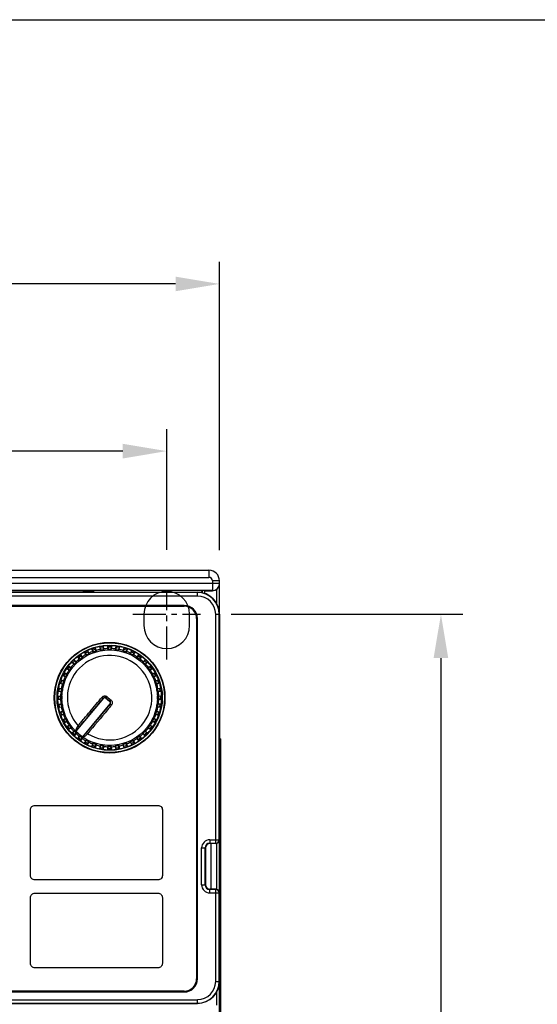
# Model space of a CAD drawing. Header units: inches. Extents: x 0 to 559, y 0 to 432.
# Tile 15 of 28: x 223 to 282, y 320 to 432. Entities that reach past the tile are written whole.
import ezdxf

# ---------------------------------------------------------------- set-up
doc = ezdxf.new("R2010")
doc.units = ezdxf.units.IN
doc.header["$LTSCALE"] = 10
doc.header["$MEASUREMENT"] = 0
doc.linetypes.add('CENTER2', pattern=[1.125, 0.75, -0.125, 0.125, -0.125])
doc.layers.add('CENTERLINE', color=40, linetype='CENTER2')
doc.layers.add('DIMENSIONS', color=140, linetype='Continuous')
doc.styles.add('TEXTSTYLE_1', font='arial.ttf')
doc.dimstyles.get("Standard").update_dxf_attribs({"dimtxt": 5, "dimasz": 5, "dimexe": 2.5, "dimexo": 3.5, "dimgap": 1, "dimtad": 0, "dimtih": 1, "dimtoh": 1, "dimdec": 1, "dimzin": 0, "dimdsep": 46, "dimtxsty": 'Standard', "dimcen": 0, "dimadec": 0, "dimazin": 0, "dimtfac": 1, "dimtdec": 1, "dimtofl": 0, "dimtmove": 0, "dimatfit": 3, "dimfxl": 0, "dimtolj": 1, "dimtzin": 0, "dimarcsym": 0})

# ---------------------------------------------------------------- blocks, each defined once
blk = doc.blocks.new('*D12')
at = {"layer": 'DEFPOINTS', "color": 0}
for p in [(245.55, 401.72), (177.55, 367.92), (245.55, 367.92)]:
    blk.add_point(p, dxfattribs=at)
at = {"layer": 'DIMENSIONS', "color": 0, "lineweight": -2}
for p, q in [((177.55, 371.42), (177.55, 404.22)), ((245.55, 371.42), (245.55, 404.22)), ((182.55, 401.72), (202.27, 401.72)), ((240.55, 401.72), (220.82, 401.72))]:
    blk.add_line(p, q, dxfattribs=at)
at = {"layer": 'DIMENSIONS', "color": 0}
for points in [[(182.55, 402.55), (182.55, 400.89), (177.55, 401.72)], [(240.55, 402.55), (240.55, 400.89), (245.55, 401.72)]]:
    blk.add_solid(points, dxfattribs=at)
at = {"layer": 'DIMENSIONS', "color": 0, "char_height": 5, "attachment_point": 5, "style": 'TEXTSTYLE_1'}
for s, insert in [('\\A1;68.0', (211.55, 405.27)), ('\\A1;[2.68]', (211.55, 397.51))]:
    blk.add_mtext(s, dxfattribs=dict(at, insert=insert))
blk = doc.blocks.new('*D14')
at = {"layer": 'DEFPOINTS', "color": 0}
for p in [(239.55, 382.69), (239.55, 367.96), (183.55, 249.96)]:
    blk.add_point(p, dxfattribs=at)
at = {"layer": 'DIMENSIONS', "color": 0, "lineweight": -2}
for p, q in [((183.55, 253.46), (183.55, 385.19)), ((239.55, 371.46), (239.55, 385.19)), ((188.55, 382.69), (202.27, 382.69)), ((234.55, 382.69), (220.82, 382.69))]:
    blk.add_line(p, q, dxfattribs=at)
at = {"layer": 'DIMENSIONS', "color": 0}
for points in [[(188.55, 383.52), (188.55, 381.85), (183.55, 382.69)], [(234.55, 383.52), (234.55, 381.85), (239.55, 382.69)]]:
    blk.add_solid(points, dxfattribs=at)
at = {"layer": 'DIMENSIONS', "color": 0, "char_height": 5, "attachment_point": 5, "style": 'TEXTSTYLE_1'}
for s, insert in [('\\A1;56.0', (211.55, 386.24)), ('\\A1;[2.20]', (211.55, 378.48))]:
    blk.add_mtext(s, dxfattribs=dict(at, insert=insert))
blk = doc.blocks.new('*D15')
at = {"layer": 'DEFPOINTS', "color": 0}
for p in [(243.4, 364.12), (187.4, 246.12), (270.76, 246.12)]:
    blk.add_point(p, dxfattribs=at)
at = {"layer": 'DIMENSIONS', "color": 0, "lineweight": -2}
for p, q in [((246.9, 364.12), (273.26, 364.12)), ((270.76, 359.12), (270.76, 312.87)), ((270.76, 251.12), (270.76, 297.36)), ((190.9, 246.12), (273.26, 246.12))]:
    blk.add_line(p, q, dxfattribs=at)
at = {"layer": 'DIMENSIONS', "color": 0}
for points in [[(269.92, 359.12), (271.59, 359.12), (270.76, 364.12)], [(269.92, 251.12), (271.59, 251.12), (270.76, 246.12)]]:
    blk.add_solid(points, dxfattribs=at)
at = {"layer": 'DIMENSIONS', "color": 0, "char_height": 5, "attachment_point": 5, "style": 'TEXTSTYLE_1'}
for s, insert in [('\\A1;118.0', (270.76, 308.67)), ('\\A1;[4.65]', (270.76, 300.91))]:
    blk.add_mtext(s, dxfattribs=dict(at, insert=insert))

msp = doc.modelspace()

# ---------------------------------------------------------------- linework, layer by layer
for p, q in [((178.75, 369.12), (244.35, 369.12)), ((244.35, 369.12), (244.35, 368.32)), ((178.75, 368.32), (244.35, 368.32)), ((244.75, 367.92), (244.75, 366.8)), ((245.55, 367.92), (244.75, 367.92)), ((245.55, 364.12), (245.55, 367.92)), ((245.55, 367.61), (177.55, 367.61)), ((244.75, 366.81), (178.35, 366.81)), ((180.05, 366.62), (243.05, 366.62)), ((243.05, 366.59), (180.05, 366.59)), ((230.01, 366.62), (218.57, 366.62)), ((230.19, 366.8), (230.01, 366.62)), ((230.01, 366.62), (230.01, 366.62)), ((230.19, 366.8), (230.19, 366.62)), ((230.19, 366.8), (231.13, 366.8)), ((231.13, 366.8), (231.13, 366.62)), ((231.13, 366.8), (231.31, 366.62)), ((231.31, 366.62), (231.31, 366.62)), ((231.31, 366.62), (243.02, 366.62)), ((243.02, 366.62), (243.02, 366.62)), ((243.05, 366.19), (243.05, 366.62)), ((243.11, 366.62), (243.46, 366.65)), ((243.46, 366.65), (243.6, 366.8)), ((243.46, 366.58), (243.46, 366.65)), ((243.6, 366.55), (243.6, 366.8)), ((243.9, 366.46), (243.9, 366.8)), ((243.9, 366.8), (244.75, 366.8)), ((245.25, 365.29), (245.25, 366.97)), ((243.05, 366.19), (180.05, 366.19)), ((241.55, 365.12), (181.55, 365.12)), ((181.55, 365.02), (241.55, 365.02)), ((242.95, 363.62), (242.95, 322.62)), ((243.05, 322.62), (243.05, 363.62)), ((245.12, 338.04), (245.12, 364.12)), ((245.12, 364.12), (245.55, 364.12)), ((245.52, 338.44), (245.52, 364.12)), ((245.55, 364.12), (245.55, 338.42)), ((230.18, 359.8), (230.54, 359.99)), ((230.34, 359.5), (230.18, 359.8)), ((230.18, 359.8), (230.18, 359.8)), ((230.18, 359.8), (230.28, 359.69)), ((230.28, 359.69), (230.57, 359.84)), ((230.54, 359.99), (230.57, 359.84)), ((230.54, 359.98), (230.54, 359.99)), ((230.54, 359.98), (230.68, 359.68)), ((230.57, 359.84), (230.67, 359.63)), ((231.03, 360.19), (231.41, 360.31)), ((231.14, 359.87), (231.03, 360.19)), ((231.03, 360.19), (231.03, 360.19)), ((231.03, 360.19), (231.11, 360.06)), ((231.11, 360.06), (231.42, 360.16)), ((231.11, 360.06), (231.19, 359.84)), ((231.22, 359.75), (231.14, 359.87)), ((231.19, 359.84), (231.48, 359.94)), ((231.22, 359.75), (231.19, 359.84)), ((231.41, 360.31), (231.42, 360.16)), ((231.41, 360.31), (231.41, 360.31)), ((231.41, 360.31), (231.5, 359.98)), ((231.42, 360.16), (231.48, 359.94)), ((231.48, 359.94), (231.51, 359.84)), ((231.5, 359.98), (231.51, 359.84)), ((231.92, 360.44), (232.32, 360.5)), ((231.92, 360.43), (231.92, 360.44)), ((231.92, 360.44), (231.98, 360.3)), ((231.99, 360.1), (231.92, 360.43)), ((231.98, 360.3), (232.3, 360.35)), ((231.98, 360.3), (232.03, 360.07)), ((232.04, 359.97), (231.99, 360.1)), ((232.03, 360.07), (232.33, 360.12)), ((232.04, 359.97), (232.03, 360.07)), ((232.32, 360.5), (232.3, 360.35)), ((232.3, 360.35), (232.33, 360.12)), ((232.32, 360.5), (232.32, 360.5)), ((232.32, 360.5), (232.36, 360.16)), ((232.33, 360.12), (232.35, 360.02)), ((232.36, 360.16), (232.35, 360.02)), ((232.86, 360.2), (232.85, 360.54)), ((232.85, 360.54), (232.85, 360.54)), ((232.85, 360.54), (232.88, 360.4)), ((232.85, 360.54), (233.25, 360.54)), ((232.89, 360.06), (232.86, 360.2)), ((232.88, 360.4), (232.89, 360.16)), ((232.88, 360.4), (233.21, 360.4)), ((232.89, 360.06), (232.89, 360.16)), ((232.89, 360.16), (233.2, 360.16)), ((233.21, 360.4), (233.2, 360.16)), ((233.24, 360.2), (233.2, 360.06)), ((233.2, 360.16), (233.2, 360.06)), ((233.25, 360.54), (233.21, 360.4)), ((233.25, 360.54), (233.24, 360.2)), ((233.25, 360.54), (233.25, 360.54)), ((233.73, 360.16), (233.78, 360.5)), ((233.75, 360.02), (233.73, 360.16)), ((233.75, 360.02), (233.76, 360.12)), ((233.79, 360.35), (233.76, 360.12)), ((233.76, 360.12), (234.07, 360.07)), ((233.78, 360.5), (233.78, 360.5)), ((233.78, 360.5), (233.79, 360.35)), ((233.78, 360.5), (234.17, 360.44)), ((233.79, 360.35), (234.11, 360.3)), ((234.11, 360.1), (234.05, 359.97)), ((234.07, 360.07), (234.05, 359.97)), ((234.11, 360.3), (234.07, 360.07)), ((234.17, 360.44), (234.11, 360.3)), ((234.17, 360.43), (234.11, 360.1)), ((234.17, 360.43), (234.17, 360.44)), ((234.58, 359.84), (234.59, 359.98)), ((234.58, 359.84), (234.61, 359.94)), ((234.59, 359.98), (234.69, 360.31)), ((234.68, 360.16), (234.61, 359.94)), ((234.61, 359.94), (234.91, 359.84)), ((234.69, 360.31), (234.68, 360.16)), ((234.68, 360.16), (234.99, 360.06)), ((234.69, 360.31), (234.69, 360.31)), ((234.69, 360.31), (235.07, 360.19)), ((234.95, 359.87), (234.88, 359.75)), ((234.91, 359.84), (234.88, 359.75)), ((234.99, 360.06), (234.91, 359.84)), ((235.07, 360.19), (234.95, 359.87)), ((235.07, 360.19), (234.99, 360.06)), ((235.07, 360.19), (235.07, 360.19)), ((235.41, 359.68), (235.56, 359.98)), ((235.53, 359.84), (235.43, 359.63)), ((235.56, 359.99), (235.53, 359.84)), ((235.53, 359.84), (235.82, 359.69)), ((235.56, 359.98), (235.56, 359.99)), ((235.56, 359.99), (235.92, 359.8)), ((235.91, 359.8), (235.75, 359.5)), ((235.92, 359.8), (235.82, 359.69)), ((235.91, 359.8), (235.92, 359.8)), ((228.72, 358.66), (229, 358.95)), ((228.85, 358.59), (229.08, 358.82)), ((229, 358.95), (229.08, 358.82)), ((229, 358.94), (229, 358.95)), ((229, 358.94), (229.23, 358.7)), ((229.08, 358.82), (229.23, 358.65)), ((229.23, 358.7), (229.31, 358.58)), ((229.4, 359.29), (229.73, 359.53)), ((229.4, 359.29), (229.4, 359.29)), ((229.4, 359.29), (229.52, 359.2)), ((229.61, 359.02), (229.4, 359.29)), ((229.52, 359.2), (229.78, 359.39)), ((229.52, 359.2), (229.66, 359.01)), ((229.72, 358.93), (229.61, 359.02)), ((229.66, 359.01), (229.91, 359.19)), ((229.72, 358.93), (229.66, 359.01)), ((229.73, 359.53), (229.78, 359.39)), ((229.73, 359.52), (229.73, 359.53)), ((229.73, 359.52), (229.92, 359.24)), ((229.78, 359.39), (229.91, 359.19)), ((229.91, 359.19), (229.97, 359.11)), ((229.92, 359.24), (229.97, 359.11)), ((230.28, 359.69), (230.39, 359.49)), ((230.44, 359.4), (230.34, 359.5)), ((230.39, 359.49), (230.67, 359.63)), ((230.44, 359.4), (230.39, 359.49)), ((230.67, 359.63), (230.71, 359.54)), ((230.68, 359.68), (230.71, 359.54)), ((235.38, 359.54), (235.41, 359.68)), ((235.38, 359.54), (235.43, 359.63)), ((235.43, 359.63), (235.7, 359.49)), ((235.75, 359.5), (235.66, 359.4)), ((235.7, 359.49), (235.66, 359.4)), ((235.82, 359.69), (235.7, 359.49)), ((236.12, 359.11), (236.18, 359.24)), ((236.12, 359.11), (236.18, 359.19)), ((236.18, 359.24), (236.37, 359.52)), ((236.31, 359.39), (236.18, 359.19)), ((236.18, 359.19), (236.43, 359.01)), ((236.37, 359.53), (236.31, 359.39)), ((236.31, 359.39), (236.58, 359.2)), ((236.37, 359.52), (236.37, 359.53)), ((236.37, 359.53), (236.69, 359.29)), ((236.48, 359.02), (236.37, 358.93)), ((236.43, 359.01), (236.37, 358.93)), ((236.58, 359.2), (236.43, 359.01)), ((236.69, 359.29), (236.48, 359.02)), ((236.69, 359.29), (236.58, 359.2)), ((236.69, 359.29), (236.69, 359.29)), ((236.79, 358.58), (236.86, 358.7)), ((236.86, 358.7), (237.09, 358.94)), ((237.02, 358.82), (236.86, 358.65)), ((237.1, 358.95), (237.02, 358.82)), ((237.02, 358.82), (237.25, 358.59)), ((237.09, 358.94), (237.1, 358.95)), ((237.1, 358.95), (237.38, 358.66)), ((228.14, 357.94), (228.37, 358.26)), ((228.14, 357.93), (228.14, 357.94)), ((228.14, 357.94), (228.28, 357.88)), ((228.42, 357.74), (228.14, 357.93)), ((228.28, 357.88), (228.47, 358.14)), ((228.28, 357.88), (228.47, 357.75)), ((228.37, 358.26), (228.37, 358.26)), ((228.37, 358.26), (228.64, 358.05)), ((228.37, 358.26), (228.47, 358.14)), ((228.55, 357.69), (228.42, 357.74)), ((228.47, 358.14), (228.65, 358)), ((228.47, 357.75), (228.65, 358)), ((228.55, 357.69), (228.47, 357.75)), ((228.64, 358.05), (228.73, 357.94)), ((228.65, 358), (228.73, 357.94)), ((228.96, 358.43), (228.72, 358.66)), ((228.72, 358.66), (228.72, 358.66)), ((228.72, 358.66), (228.85, 358.59)), ((228.85, 358.59), (229.02, 358.43)), ((229.09, 358.36), (228.96, 358.43)), ((229.02, 358.43), (229.23, 358.65)), ((229.09, 358.36), (229.02, 358.43)), ((229.23, 358.65), (229.31, 358.58)), ((236.79, 358.58), (236.86, 358.65)), ((236.86, 358.65), (237.08, 358.43)), ((237.08, 358.43), (237.01, 358.36)), ((237.13, 358.43), (237.01, 358.36)), ((237.25, 358.59), (237.08, 358.43)), ((237.38, 358.66), (237.13, 358.43)), ((237.38, 358.66), (237.25, 358.59)), ((237.36, 357.94), (237.45, 358.05)), ((237.36, 357.94), (237.44, 358)), ((237.38, 358.66), (237.38, 358.66)), ((237.63, 358.14), (237.44, 358)), ((237.44, 358), (237.63, 357.75)), ((237.45, 358.05), (237.72, 358.26)), ((237.63, 357.75), (237.54, 357.69)), ((237.68, 357.74), (237.54, 357.69)), ((237.72, 358.26), (237.63, 358.14)), ((237.63, 358.14), (237.82, 357.88)), ((237.82, 357.88), (237.63, 357.75)), ((237.96, 357.93), (237.68, 357.74)), ((237.72, 358.26), (237.72, 358.26)), ((237.72, 358.26), (237.96, 357.94)), ((237.96, 357.94), (237.82, 357.88)), ((237.96, 357.93), (237.96, 357.94)), ((227.35, 356.26), (227.47, 356.64)), ((227.47, 356.64), (227.6, 356.56)), ((227.48, 356.64), (227.47, 356.64)), ((227.48, 356.64), (227.8, 356.52)), ((227.5, 356.25), (227.6, 356.56)), ((227.6, 356.56), (227.82, 356.48)), ((227.68, 357.13), (227.86, 357.48)), ((227.68, 357.13), (227.82, 357.09)), ((227.99, 356.98), (227.68, 357.13)), ((227.68, 357.13), (227.68, 357.13)), ((227.72, 356.18), (227.82, 356.48)), ((227.8, 356.52), (227.92, 356.45)), ((227.82, 357.09), (227.97, 357.38)), ((227.82, 357.09), (228.03, 357)), ((227.82, 356.48), (227.92, 356.45)), ((227.86, 357.48), (227.97, 357.38)), ((227.86, 357.48), (227.86, 357.48)), ((227.86, 357.48), (228.16, 357.32)), ((227.97, 357.38), (228.17, 357.27)), ((228.13, 356.95), (227.99, 356.98)), ((228.03, 357), (228.17, 357.27)), ((228.13, 356.95), (228.03, 357)), ((228.16, 357.32), (228.27, 357.23)), ((228.17, 357.27), (228.27, 357.23)), ((237.83, 357.23), (237.94, 357.32)), ((237.83, 357.23), (237.92, 357.27)), ((238.12, 357.38), (237.92, 357.27)), ((237.92, 357.27), (238.06, 357)), ((237.94, 357.32), (238.23, 357.48)), ((238.06, 357), (237.97, 356.95)), ((238.11, 356.98), (237.97, 356.95)), ((238.27, 357.09), (238.06, 357)), ((238.42, 357.13), (238.11, 356.98)), ((238.24, 357.48), (238.12, 357.38)), ((238.12, 357.38), (238.27, 357.09)), ((238.18, 356.45), (238.3, 356.52)), ((238.18, 356.45), (238.28, 356.48)), ((238.23, 357.48), (238.24, 357.48)), ((238.24, 357.48), (238.42, 357.13)), ((238.42, 357.13), (238.27, 357.09)), ((238.49, 356.56), (238.28, 356.48)), ((238.28, 356.48), (238.37, 356.18)), ((238.3, 356.52), (238.62, 356.64)), ((238.42, 357.13), (238.42, 357.13)), ((238.62, 356.64), (238.49, 356.56)), ((238.49, 356.56), (238.6, 356.25)), ((238.62, 356.64), (238.62, 356.64)), ((238.62, 356.64), (238.75, 356.26)), ((227.16, 355.34), (227.23, 355.74)), ((227.16, 355.34), (227.31, 355.36)), ((227.17, 355.34), (227.16, 355.34)), ((227.5, 355.3), (227.17, 355.34)), ((227.23, 355.74), (227.23, 355.74)), ((227.23, 355.74), (227.56, 355.68)), ((227.23, 355.74), (227.36, 355.68)), ((227.31, 355.36), (227.36, 355.68)), ((227.31, 355.36), (227.54, 355.33)), ((227.35, 356.26), (227.5, 356.25)), ((227.68, 356.16), (227.35, 356.26)), ((227.35, 356.26), (227.35, 356.26)), ((227.36, 355.68), (227.59, 355.64)), ((227.5, 356.25), (227.72, 356.18)), ((227.64, 355.31), (227.5, 355.3)), ((227.54, 355.33), (227.59, 355.64)), ((227.64, 355.31), (227.54, 355.33)), ((227.56, 355.68), (227.69, 355.62)), ((227.59, 355.64), (227.69, 355.62)), ((227.82, 356.15), (227.68, 356.16)), ((227.82, 356.15), (227.72, 356.18)), ((238.37, 356.18), (238.27, 356.15)), ((238.42, 356.16), (238.27, 356.15)), ((238.6, 356.25), (238.37, 356.18)), ((238.4, 355.62), (238.53, 355.68)), ((238.4, 355.62), (238.5, 355.64)), ((238.74, 356.26), (238.42, 356.16)), ((238.55, 355.33), (238.45, 355.31)), ((238.59, 355.3), (238.45, 355.31)), ((238.73, 355.68), (238.5, 355.64)), ((238.5, 355.64), (238.55, 355.33)), ((238.53, 355.68), (238.87, 355.74)), ((238.78, 355.36), (238.55, 355.33)), ((238.93, 355.34), (238.59, 355.3)), ((238.75, 356.26), (238.6, 356.25)), ((238.87, 355.74), (238.73, 355.68)), ((238.73, 355.68), (238.78, 355.36)), ((238.74, 356.26), (238.75, 356.26)), ((238.93, 355.34), (238.78, 355.36)), ((238.87, 355.74), (238.93, 355.34)), ((238.87, 355.74), (238.87, 355.74)), ((238.93, 355.34), (238.93, 355.34)), ((227.12, 354.42), (227.12, 354.82)), ((227.12, 354.82), (227.12, 354.82)), ((227.12, 354.82), (227.46, 354.8)), ((227.12, 354.82), (227.27, 354.78)), ((227.12, 354.42), (227.27, 354.45)), ((227.46, 354.43), (227.12, 354.42)), ((227.12, 354.42), (227.12, 354.42)), ((227.27, 354.45), (227.27, 354.78)), ((227.27, 354.78), (227.5, 354.77)), ((227.27, 354.45), (227.5, 354.46)), ((227.46, 354.8), (227.6, 354.77)), ((227.6, 354.46), (227.46, 354.43)), ((227.5, 354.46), (227.5, 354.77)), ((227.5, 354.77), (227.6, 354.77)), ((227.6, 354.46), (227.5, 354.46)), ((232.34, 354.55), (229.21, 350.82)), ((232.19, 354.68), (232.34, 354.55)), ((232.75, 354.73), (232.63, 354.58)), ((233.08, 354.19), (232.63, 354.58)), ((232.63, 354.58), (232.77, 354.47)), ((232.75, 354.73), (232.89, 354.62)), ((232.77, 354.47), (233.09, 354.2)), ((232.89, 354.62), (233.21, 354.35)), ((233.21, 354.35), (233.08, 354.19)), ((238.49, 354.77), (238.63, 354.8)), ((238.49, 354.77), (238.6, 354.77)), ((238.6, 354.46), (238.49, 354.46)), ((238.63, 354.43), (238.49, 354.46)), ((238.83, 354.78), (238.6, 354.77)), ((238.6, 354.77), (238.6, 354.46)), ((238.83, 354.45), (238.6, 354.46)), ((238.63, 354.8), (238.97, 354.82)), ((238.97, 354.42), (238.63, 354.43)), ((238.97, 354.82), (238.83, 354.78)), ((238.83, 354.78), (238.83, 354.45)), ((238.97, 354.42), (238.83, 354.45)), ((238.97, 354.82), (238.97, 354.42)), ((238.97, 354.82), (238.97, 354.82)), ((238.97, 354.42), (238.97, 354.42)), ((227.23, 353.49), (227.16, 353.89)), ((227.17, 353.89), (227.16, 353.89)), ((227.16, 353.89), (227.31, 353.87)), ((227.17, 353.89), (227.5, 353.93)), ((227.23, 353.49), (227.36, 353.55)), ((227.56, 353.55), (227.23, 353.49)), ((227.23, 353.49), (227.23, 353.49)), ((227.31, 353.87), (227.54, 353.9)), ((227.36, 353.55), (227.31, 353.87)), ((227.35, 352.98), (227.68, 353.07)), ((227.36, 353.55), (227.59, 353.59)), ((227.5, 353.93), (227.64, 353.92)), ((227.54, 353.9), (227.64, 353.92)), ((227.59, 353.59), (227.54, 353.9)), ((227.69, 353.61), (227.56, 353.55)), ((227.69, 353.61), (227.59, 353.59)), ((227.68, 353.07), (227.82, 353.08)), ((227.72, 353.05), (227.82, 353.08)), ((229.98, 350.18), (233.11, 353.91)), ((238.27, 353.08), (238.37, 353.05)), ((238.27, 353.08), (238.42, 353.07)), ((238.5, 353.59), (238.4, 353.61)), ((238.53, 353.55), (238.4, 353.61)), ((238.42, 353.07), (238.74, 352.98)), ((238.45, 353.92), (238.59, 353.93)), ((238.45, 353.92), (238.55, 353.9)), ((238.55, 353.9), (238.5, 353.59)), ((238.73, 353.55), (238.5, 353.59)), ((238.87, 353.49), (238.53, 353.55)), ((238.78, 353.87), (238.55, 353.9)), ((238.59, 353.93), (238.93, 353.89)), ((238.78, 353.87), (238.73, 353.55)), ((238.87, 353.49), (238.73, 353.55)), ((238.93, 353.89), (238.78, 353.87)), ((238.93, 353.89), (238.87, 353.49)), ((238.87, 353.49), (238.87, 353.49)), ((238.93, 353.89), (238.93, 353.89)), ((227.35, 352.98), (227.35, 352.97)), ((227.35, 352.97), (227.5, 352.98)), ((227.47, 352.59), (227.35, 352.97)), ((227.47, 352.59), (227.6, 352.67)), ((227.48, 352.59), (227.47, 352.59)), ((227.8, 352.71), (227.48, 352.59)), ((227.5, 352.98), (227.72, 353.05)), ((227.6, 352.67), (227.5, 352.98)), ((227.6, 352.67), (227.82, 352.75)), ((227.68, 352.1), (227.99, 352.25)), ((227.68, 352.1), (227.82, 352.14)), ((227.68, 352.1), (227.68, 352.1)), ((227.86, 351.75), (227.68, 352.1)), ((227.82, 352.75), (227.72, 353.05)), ((227.92, 352.79), (227.8, 352.71)), ((227.92, 352.79), (227.82, 352.75)), ((227.82, 352.14), (228.03, 352.23)), ((227.97, 351.85), (227.82, 352.14)), ((227.97, 351.85), (228.17, 351.96)), ((227.99, 352.25), (228.13, 352.28)), ((228.03, 352.23), (228.13, 352.28)), ((228.17, 351.96), (228.03, 352.23)), ((228.27, 352.01), (228.16, 351.91)), ((228.27, 352.01), (228.17, 351.96)), ((237.92, 351.96), (237.83, 352.01)), ((237.94, 351.91), (237.83, 352.01)), ((238.06, 352.23), (237.92, 351.96)), ((238.12, 351.85), (237.92, 351.96)), ((237.97, 352.28), (238.06, 352.23)), ((237.97, 352.28), (238.11, 352.25)), ((238.27, 352.14), (238.06, 352.23)), ((238.11, 352.25), (238.42, 352.1)), ((238.27, 352.14), (238.12, 351.85)), ((238.28, 352.75), (238.18, 352.79)), ((238.3, 352.71), (238.18, 352.79)), ((238.42, 352.1), (238.24, 351.75)), ((238.42, 352.1), (238.27, 352.14)), ((238.37, 353.05), (238.28, 352.75)), ((238.49, 352.67), (238.28, 352.75)), ((238.62, 352.59), (238.3, 352.71)), ((238.6, 352.98), (238.37, 353.05)), ((238.42, 352.1), (238.42, 352.1)), ((238.6, 352.98), (238.49, 352.67)), ((238.62, 352.59), (238.49, 352.67)), ((238.75, 352.97), (238.6, 352.98)), ((238.75, 352.97), (238.62, 352.59)), ((238.62, 352.59), (238.62, 352.59)), ((238.74, 352.98), (238.75, 352.97)), ((228.16, 351.91), (227.86, 351.75)), ((227.86, 351.75), (227.97, 351.85)), ((227.86, 351.75), (227.86, 351.75)), ((228.14, 351.3), (228.42, 351.49)), ((228.14, 351.29), (228.28, 351.35)), ((228.14, 351.3), (228.14, 351.29)), ((228.37, 350.97), (228.14, 351.29)), ((228.28, 351.35), (228.47, 351.48)), ((228.47, 351.09), (228.28, 351.35)), ((228.64, 351.18), (228.37, 350.97)), ((228.37, 350.97), (228.47, 351.09)), ((228.37, 350.97), (228.37, 350.97)), ((228.42, 351.49), (228.55, 351.54)), ((228.47, 351.48), (228.55, 351.54)), ((228.65, 351.23), (228.47, 351.48)), ((228.47, 351.09), (228.65, 351.23)), ((228.73, 351.29), (228.64, 351.18)), ((228.73, 351.29), (228.65, 351.23)), ((228.96, 350.8), (229.09, 350.87)), ((229.02, 350.8), (229.09, 350.87)), ((229.45, 351.42), (229.61, 351.3)), ((237.01, 350.87), (237.08, 350.8)), ((237.01, 350.87), (237.13, 350.8)), ((237.44, 351.23), (237.36, 351.29)), ((237.45, 351.18), (237.36, 351.29)), ((237.63, 351.48), (237.44, 351.23)), ((237.63, 351.09), (237.44, 351.23)), ((237.72, 350.97), (237.45, 351.18)), ((237.54, 351.54), (237.63, 351.48)), ((237.54, 351.54), (237.68, 351.49)), ((237.82, 351.35), (237.63, 351.48)), ((237.82, 351.35), (237.63, 351.09)), ((237.72, 350.97), (237.63, 351.09)), ((237.68, 351.49), (237.96, 351.3)), ((237.96, 351.29), (237.72, 350.97)), ((237.72, 350.97), (237.72, 350.97)), ((237.96, 351.29), (237.82, 351.35)), ((238.23, 351.75), (237.94, 351.91)), ((237.96, 351.3), (237.96, 351.29)), ((238.24, 351.75), (238.12, 351.85)), ((238.23, 351.75), (238.24, 351.75)), ((228.72, 350.57), (228.96, 350.8)), ((228.72, 350.57), (228.85, 350.64)), ((228.72, 350.57), (228.72, 350.57)), ((229, 350.28), (228.72, 350.57)), ((228.85, 350.64), (229.02, 350.8)), ((229.08, 350.41), (228.85, 350.64)), ((229.23, 350.53), (229, 350.29)), ((229, 350.28), (229.08, 350.41)), ((229, 350.29), (229, 350.28)), ((229.23, 350.58), (229.02, 350.8)), ((229.08, 350.41), (229.23, 350.58)), ((229.31, 350.66), (229.23, 350.58)), ((229.31, 350.66), (229.23, 350.53)), ((229.4, 349.94), (229.61, 350.21)), ((229.4, 349.94), (229.52, 350.04)), ((229.4, 349.94), (229.4, 349.94)), ((229.73, 349.7), (229.4, 349.94)), ((229.52, 350.04), (229.66, 350.22)), ((229.78, 349.84), (229.52, 350.04)), ((229.61, 350.21), (229.72, 350.3)), ((229.66, 350.22), (229.72, 350.3)), ((229.91, 350.04), (229.66, 350.22)), ((229.92, 349.99), (229.73, 349.71)), ((229.73, 349.7), (229.78, 349.84)), ((229.73, 349.71), (229.73, 349.7)), ((229.78, 349.84), (229.91, 350.04)), ((229.97, 350.12), (229.91, 350.04)), ((229.97, 350.12), (229.92, 349.99)), ((230.18, 349.43), (230.34, 349.73)), ((230.28, 349.54), (230.39, 349.74)), ((230.34, 349.73), (230.44, 349.83)), ((230.52, 350.52), (230.38, 350.65)), ((230.39, 349.74), (230.44, 349.83)), ((230.67, 349.6), (230.39, 349.74)), ((235.7, 349.74), (235.43, 349.6)), ((235.66, 349.83), (235.7, 349.74)), ((235.66, 349.83), (235.75, 349.73)), ((235.82, 349.54), (235.7, 349.74)), ((235.75, 349.73), (235.91, 349.43)), ((236.18, 350.04), (236.12, 350.12)), ((236.18, 349.99), (236.12, 350.12)), ((236.43, 350.22), (236.18, 350.04)), ((236.31, 349.84), (236.18, 350.04)), ((236.37, 349.71), (236.18, 349.99)), ((236.58, 350.04), (236.31, 349.84)), ((236.37, 349.7), (236.31, 349.84)), ((236.37, 350.3), (236.43, 350.22)), ((236.37, 350.3), (236.48, 350.21)), ((236.69, 349.94), (236.37, 349.7)), ((236.37, 349.71), (236.37, 349.7)), ((236.58, 350.04), (236.43, 350.22)), ((236.48, 350.21), (236.69, 349.94)), ((236.69, 349.94), (236.58, 350.04)), ((236.69, 349.94), (236.69, 349.94)), ((236.86, 350.58), (236.79, 350.66)), ((236.86, 350.53), (236.79, 350.66)), ((237.08, 350.8), (236.86, 350.58)), ((237.02, 350.41), (236.86, 350.58)), ((237.09, 350.29), (236.86, 350.53)), ((237.25, 350.64), (237.02, 350.41)), ((237.1, 350.28), (237.02, 350.41)), ((237.25, 350.64), (237.08, 350.8)), ((237.09, 350.29), (237.1, 350.28)), ((237.38, 350.57), (237.1, 350.28)), ((237.13, 350.8), (237.38, 350.57)), ((237.38, 350.57), (237.25, 350.64)), ((237.38, 350.57), (237.38, 350.57)), ((245.67, 349.92), (245.55, 349.92)), ((245.67, 349.92), (245.67, 274.92)), ((230.18, 349.43), (230.28, 349.54)), ((230.18, 349.43), (230.18, 349.43)), ((230.54, 349.24), (230.18, 349.43)), ((230.57, 349.39), (230.28, 349.54)), ((230.68, 349.55), (230.54, 349.25)), ((230.54, 349.24), (230.57, 349.39)), ((230.54, 349.25), (230.54, 349.24)), ((230.57, 349.39), (230.67, 349.6)), ((230.71, 349.69), (230.67, 349.6)), ((230.71, 349.69), (230.68, 349.55)), ((231.03, 349.04), (231.14, 349.36)), ((231.03, 349.04), (231.11, 349.17)), ((231.03, 349.04), (231.03, 349.04)), ((231.41, 348.92), (231.03, 349.04)), ((231.11, 349.17), (231.19, 349.39)), ((231.42, 349.07), (231.11, 349.17)), ((231.14, 349.36), (231.22, 349.48)), ((231.19, 349.39), (231.22, 349.48)), ((231.48, 349.29), (231.19, 349.39)), ((231.5, 349.25), (231.41, 348.92)), ((231.41, 348.92), (231.42, 349.07)), ((231.41, 348.92), (231.41, 348.92)), ((231.42, 349.07), (231.48, 349.29)), ((231.51, 349.39), (231.48, 349.29)), ((231.51, 349.39), (231.5, 349.25)), ((231.92, 348.8), (231.99, 349.13)), ((231.92, 348.79), (231.98, 348.93)), ((231.92, 348.8), (231.92, 348.79)), ((232.32, 348.73), (231.92, 348.79)), ((231.98, 348.93), (232.03, 349.16)), ((232.3, 348.88), (231.98, 348.93)), ((231.99, 349.13), (232.04, 349.26)), ((232.03, 349.16), (232.04, 349.26)), ((232.33, 349.11), (232.03, 349.16)), ((232.3, 348.88), (232.33, 349.11)), ((232.32, 348.73), (232.3, 348.88)), ((232.36, 349.07), (232.32, 348.73)), ((232.32, 348.73), (232.32, 348.73)), ((232.35, 349.21), (232.33, 349.11)), ((232.35, 349.21), (232.36, 349.07)), ((232.85, 348.69), (232.86, 349.03)), ((232.85, 348.69), (232.88, 348.84)), ((232.85, 348.69), (232.85, 348.69)), ((233.25, 348.69), (232.85, 348.69)), ((232.86, 349.03), (232.89, 349.17)), ((232.88, 348.84), (232.89, 349.07)), ((233.21, 348.84), (232.88, 348.84)), ((232.89, 349.07), (232.89, 349.17)), ((233.2, 349.07), (232.89, 349.07)), ((233.2, 349.17), (233.2, 349.07)), ((233.2, 349.17), (233.24, 349.03)), ((233.21, 348.84), (233.2, 349.07)), ((233.25, 348.69), (233.21, 348.84)), ((233.24, 349.03), (233.25, 348.69)), ((233.25, 348.69), (233.25, 348.69)), ((233.73, 349.07), (233.75, 349.21)), ((233.78, 348.73), (233.73, 349.07)), ((233.76, 349.11), (233.75, 349.21)), ((234.07, 349.16), (233.76, 349.11)), ((233.79, 348.88), (233.76, 349.11)), ((233.78, 348.73), (233.79, 348.88)), ((234.17, 348.79), (233.78, 348.73)), ((233.78, 348.73), (233.78, 348.73)), ((234.11, 348.93), (233.79, 348.88)), ((234.05, 349.26), (234.07, 349.16)), ((234.05, 349.26), (234.11, 349.13)), ((234.11, 348.93), (234.07, 349.16)), ((234.11, 349.13), (234.17, 348.8)), ((234.17, 348.79), (234.11, 348.93)), ((234.17, 348.8), (234.17, 348.79)), ((234.61, 349.29), (234.58, 349.39)), ((234.59, 349.25), (234.58, 349.39)), ((234.69, 348.92), (234.59, 349.25)), ((234.91, 349.39), (234.61, 349.29)), ((234.68, 349.07), (234.61, 349.29)), ((234.99, 349.17), (234.68, 349.07)), ((234.69, 348.92), (234.68, 349.07)), ((235.07, 349.04), (234.69, 348.92)), ((234.69, 348.92), (234.69, 348.92)), ((234.88, 349.48), (234.91, 349.39)), ((234.88, 349.48), (234.95, 349.36)), ((234.99, 349.17), (234.91, 349.39)), ((234.95, 349.36), (235.07, 349.04)), ((235.07, 349.04), (234.99, 349.17)), ((235.07, 349.04), (235.07, 349.04)), ((235.43, 349.6), (235.38, 349.69)), ((235.41, 349.55), (235.38, 349.69)), ((235.56, 349.25), (235.41, 349.55)), ((235.53, 349.39), (235.43, 349.6)), ((235.82, 349.54), (235.53, 349.39)), ((235.56, 349.24), (235.53, 349.39)), ((235.92, 349.43), (235.56, 349.24)), ((235.56, 349.25), (235.56, 349.24)), ((235.92, 349.43), (235.82, 349.54)), ((235.91, 349.43), (235.92, 349.43)), ((245.67, 348.92), (245.55, 348.92)), ((224.05, 334.37), (224.05, 341.86)), ((224.55, 342.36), (238.55, 342.36)), ((239.05, 341.86), (239.05, 334.37)), ((243.52, 333.32), (243.52, 337.52)), ((243.52, 337.52), (243.95, 337.52)), ((243.92, 333.32), (243.92, 337.52)), ((243.95, 337.52), (243.95, 333.32)), ((244.45, 338.44), (244.45, 338.02)), ((244.45, 338.44), (245.52, 338.44)), ((244.45, 338.04), (245.12, 338.04)), ((245.15, 338.02), (244.45, 338.02)), ((244.55, 338.02), (244.55, 332.82)), ((245.12, 338.04), (245.15, 338.02)), ((245.25, 332.8), (245.25, 338.03)), ((245.52, 338.44), (245.55, 338.42)), ((245.55, 332.42), (245.55, 338.42)), ((238.55, 333.87), (224.55, 333.87)), ((243.52, 333.32), (243.95, 333.32)), ((224.05, 324.37), (224.05, 331.86)), ((224.55, 332.36), (238.55, 332.36)), ((239.05, 331.86), (239.05, 324.37)), ((244.45, 332.39), (244.45, 332.82)), ((245.15, 332.82), (244.45, 332.82)), ((245.12, 332.79), (244.45, 332.79)), ((244.45, 332.39), (245.52, 332.39)), ((245.15, 332.82), (245.12, 332.79)), ((245.12, 322.32), (245.12, 332.79)), ((245.55, 332.42), (245.52, 332.39)), ((245.52, 322.32), (245.52, 332.39)), ((245.55, 332.42), (245.55, 322.32)), ((238.55, 323.87), (224.55, 323.87)), ((245.12, 322.32), (245.55, 322.32)), ((245.55, 318.06), (245.55, 322.32)), ((241.55, 321.22), (181.55, 321.22)), ((181.55, 321.12), (241.55, 321.12)), ((245.25, 319.62), (245.25, 321.14)), ((180.05, 320.24), (243.05, 320.24)), ((180.05, 319.84), (243.05, 319.84)), ((180.05, 319.82), (243.05, 319.82)), ((243.05, 319.82), (243.05, 320.24))]:
    msp.add_line(p, q)
at = {"ltscale": 0.75}
for p, q in [((236.95, 364.12), (236.95, 362.82)), ((242.15, 362.82), (242.15, 364.12))]:
    msp.add_line(p, q, dxfattribs=at)
for radius in [6.3, 6.25, 5.99, 5.44]:
    msp.add_circle((233.05, 354.62), radius)
for centre, radius, start, end in [((244.35, 367.92), 1.2, 0, 90), ((244.35, 367.92), 0.4, 0, 90), ((243.05, 364.12), 2.5, 0, 90), ((243.05, 364.12), 2.47, 0, 90), ((244.75, 367.61), 0.8, 269.9988, 359.0616), ((244.75, 367.61), 0.799, 359.0615, 359.9999), ((243.05, 364.12), 2.07, 0, 90), ((241.55, 363.62), 1.5, 0, 90), ((241.55, 363.62), 1.4, 0, 90), ((233.05, 354.62), 5.93, 118.934, 124.066), ((233.05, 354.62), 5.93, 109.934, 115.066), ((233.05, 354.62), 5.59, 109.9449, 115.0551), ((233.05, 354.62), 5.45, 106.3725, 109.6275), ((233.05, 354.62), 5.93, 100.934, 106.066), ((233.05, 354.62), 5.59, 100.9449, 106.0551), ((233.05, 354.62), 5.45, 97.3725, 100.6275), ((233.05, 354.62), 5.93, 91.934, 97.066), ((233.05, 354.62), 5.59, 91.9449, 97.0551), ((233.05, 354.62), 5.45, 88.3725, 91.6275), ((233.05, 354.62), 5.59, 82.9449, 88.0551), ((233.05, 354.62), 5.93, 82.934, 88.066), ((233.05, 354.62), 5.45, 79.3725, 82.6275), ((233.05, 354.62), 5.59, 73.9449, 79.0551), ((233.05, 354.62), 5.93, 73.934, 79.066), ((233.05, 354.62), 5.45, 70.3725, 73.6275), ((233.05, 354.62), 5.59, 64.9449, 70.0551), ((233.05, 354.62), 5.93, 64.934, 70.066), ((233.05, 354.62), 5.93, 55.934, 61.066), ((233.05, 354.62), 4.81, 238.3859, 221.614), ((233.05, 354.62), 5.93, 127.934, 133.066), ((233.05, 354.62), 5.59, 127.9449, 133.0551), ((233.05, 354.62), 5.45, 124.3725, 127.6275), ((233.05, 354.62), 5.59, 118.9449, 124.0551), ((233.05, 354.62), 5.45, 115.3725, 118.6275), ((233.05, 354.62), 5.45, 61.3725, 64.6275), ((233.05, 354.62), 5.59, 55.9449, 61.0551), ((233.05, 354.62), 5.45, 52.3725, 55.6275), ((233.05, 354.62), 5.59, 46.9449, 52.0551), ((233.05, 354.62), 5.93, 46.934, 52.066), ((233.05, 354.62), 5.93, 145.934, 151.066), ((233.05, 354.62), 5.59, 145.9449, 151.0551), ((233.05, 354.62), 5.93, 136.934, 142.066), ((233.05, 354.62), 5.45, 142.3725, 145.6275), ((233.05, 354.62), 5.59, 136.9449, 142.0551), ((233.05, 354.62), 5.45, 133.3725, 136.6275), ((233.05, 354.62), 5.45, 43.3725, 46.6275), ((233.05, 354.62), 5.59, 37.9449, 43.0551), ((233.05, 354.62), 5.45, 34.3725, 37.6275), ((233.05, 354.62), 5.93, 37.934, 43.066), ((233.05, 354.62), 5.59, 28.9449, 34.0551), ((233.05, 354.62), 5.93, 28.934, 34.066), ((233.05, 354.62), 5.93, 154.934, 160.066), ((233.05, 354.62), 5.59, 154.9449, 160.0551), ((233.05, 354.62), 5.45, 160.3725, 163.6275), ((233.05, 354.62), 5.45, 151.3725, 154.6275), ((233.05, 354.62), 5.45, 25.3725, 28.6275), ((233.05, 354.62), 5.59, 19.9449, 25.0551), ((233.05, 354.62), 5.45, 16.3725, 19.6275), ((233.05, 354.62), 5.93, 19.934, 25.066), ((233.05, 354.62), 5.93, 172.934, 178.066), ((233.05, 354.62), 5.93, 163.934, 169.066), ((233.05, 354.62), 5.59, 163.9449, 169.0551), ((233.05, 354.62), 5.45, 169.3725, 172.6275), ((233.05, 354.62), 5.45, 7.3725, 10.6275), ((233.05, 354.62), 5.59, 10.9449, 16.0551), ((233.05, 354.62), 5.93, 10.934, 16.066), ((233.05, 354.62), 5.93, 1.934, 7.066), ((233.05, 354.62), 5.93, 181.934, 187.066), ((233.05, 354.62), 5.59, 172.9449, 178.0551), ((233.05, 354.62), 5.59, 181.9449, 187.0551), ((233.05, 354.62), 5.45, 178.3725, 181.6275), ((232.5, 354.43), 0.204, 50.0049, 140.0039), ((232.5, 354.43), 0.2, 50, 140), ((232.96, 354.04), 0.2, 320, 50), ((232.96, 354.04), 0.204, 320.6798, 49.9979), ((233.05, 354.62), 5.45, 358.3725, 1.6275), ((233.05, 354.62), 5.59, 1.9449, 7.0551), ((233.05, 354.62), 5.59, 352.9449, 358.0551), ((233.05, 354.62), 5.93, 352.934, 358.066), ((233.05, 354.62), 5.93, 190.934, 196.066), ((233.05, 354.62), 5.59, 190.9449, 196.0551), ((233.05, 354.62), 5.45, 187.3725, 190.6275), ((233.05, 354.62), 5.45, 196.3725, 199.6275), ((222.5, 341.51), 16.32, 48.7588, 49.4485), ((233.05, 354.62), 5.45, 340.3725, 343.6275), ((233.05, 354.62), 5.45, 349.3725, 352.6275), ((233.05, 354.62), 5.59, 343.9449, 349.0551), ((233.05, 354.62), 5.93, 343.934, 349.066), ((233.05, 354.62), 5.93, 199.934, 205.066), ((233.05, 354.62), 5.59, 199.9449, 205.0551), ((233.05, 354.62), 5.45, 205.3725, 208.6275), ((233.05, 354.62), 5.45, 331.3725, 334.6275), ((233.05, 354.62), 5.59, 334.9449, 340.0551), ((233.05, 354.62), 5.93, 334.934, 340.066), ((233.05, 354.62), 5.93, 208.934, 214.066), ((233.05, 354.62), 5.59, 208.9449, 214.0551), ((233.05, 354.62), 5.93, 217.934, 223.066), ((233.05, 354.62), 5.45, 214.3725, 217.6275), ((233.05, 354.62), 5.59, 217.9449, 223.0551), ((233.05, 354.62), 5.45, 223.3725, 226.6275), ((233.05, 354.62), 5.45, 313.3725, 316.6275), ((233.05, 354.62), 5.59, 316.9449, 322.0551), ((233.05, 354.62), 5.45, 322.3725, 325.6275), ((233.05, 354.62), 5.93, 316.934, 322.066), ((233.05, 354.62), 5.59, 325.9449, 331.0551), ((233.05, 354.62), 5.93, 325.934, 331.066), ((233.05, 354.62), 5.93, 226.934, 232.066), ((230.78, 349.6), 1.99, 142.0299, 142.1893), ((233.05, 354.62), 5.4, 224.6858, 235.3142), ((233.05, 354.62), 5.59, 226.9449, 232.0551), ((233.05, 354.62), 5.45, 232.3725, 235.6275), ((233.05, 354.62), 5.93, 235.934, 241.066), ((233.05, 354.62), 5.59, 235.9449, 241.0551), ((228.5, 351.51), 1.99, 317.8107, 317.9701), ((233.05, 354.62), 5.45, 241.3725, 244.6275), ((233.05, 354.62), 5.45, 295.3725, 298.6275), ((233.05, 354.62), 5.59, 298.9449, 304.0551), ((233.05, 354.62), 5.93, 298.934, 304.066), ((233.05, 354.62), 5.45, 304.3725, 307.6275), ((233.05, 354.62), 5.59, 307.9449, 313.0551), ((233.05, 354.62), 5.93, 307.934, 313.066), ((233.05, 354.62), 5.93, 244.934, 250.066), ((233.05, 354.62), 5.59, 244.9449, 250.0551), ((233.05, 354.62), 5.45, 250.3725, 253.6275), ((233.05, 354.62), 5.93, 253.934, 259.066), ((233.05, 354.62), 5.59, 253.9449, 259.0551), ((233.05, 354.62), 5.45, 259.3725, 262.6275), ((233.05, 354.62), 5.93, 262.934, 268.066), ((233.05, 354.62), 5.59, 262.9449, 268.0551), ((233.05, 354.62), 5.45, 268.3725, 271.6275), ((233.05, 354.62), 5.59, 271.9449, 277.0551), ((233.05, 354.62), 5.93, 271.934, 277.066), ((233.05, 354.62), 5.45, 277.3725, 280.6275), ((233.05, 354.62), 5.59, 280.9449, 286.0551), ((233.05, 354.62), 5.93, 280.934, 286.066), ((233.05, 354.62), 5.45, 286.3725, 289.6275), ((233.05, 354.62), 5.59, 289.9449, 295.0551), ((233.05, 354.62), 5.93, 289.934, 295.066), ((244.45, 337.52), 0.928, 90, 180), ((244.45, 337.52), 0.528, 90, 180), ((244.45, 337.52), 0.5, 90, 180), ((245.12, 338.44), 0.4, 270.021, 359.979), ((244.45, 333.32), 0.928, 180, 270), ((244.45, 333.32), 0.528, 180, 270), ((244.45, 333.32), 0.5, 180, 270), ((245.12, 332.39), 0.4, 0.0209, 89.9791), ((241.55, 322.62), 1.5, 270, 0), ((241.55, 322.62), 1.4, 270, 0), ((243.05, 322.32), 2.5, 270, 0), ((243.05, 322.32), 2.47, 270, 0), ((243.05, 322.32), 2.07, 270, 0)]:
    msp.add_arc(centre, radius, start, end)
for centre, start, end in [((239.55, 364.12), 0, 180), ((239.55, 362.82), 180, 0)]:
    msp.add_arc(centre, 2.6, start, end, dxfattribs=at)
for centre, major_axis, ratio, start_param, end_param in [((243.02, 366.62), (0.1, 0), 0.008727, 4.712389, 6.195919), ((243.9, 366.8), (0.3, 0), 0.008727, 1.570796, 3.132866), ((244.75, 367.6), (0, 0.8), 0.999962, -3.141593, -2.466461), ((245.15, 338.42), (0.283, -0.283), 0.999695, -0.785246, 0.785246), ((245.15, 332.42), (0.283, 0.283), 0.999695, -0.785246, 0.785246)]:
    msp.add_ellipse(centre, major_axis=major_axis, ratio=ratio, start_param=start_param, end_param=end_param)
for points, knots in [([(245.25, 366.97), (245.3, 367.01), (245.39, 367.1), (245.48, 367.26), (245.54, 367.43), (245.55, 367.54), (245.55, 367.6)], [0, 0, 0, 0, 0.269705, 0.523899, 0.765193, 1, 1, 1, 1]), ([(229.45, 351.42), (229.56, 351.55), (229.79, 351.83), (230.25, 352.37), (231.05, 353.32), (231.73, 354.14), (232.19, 354.68)], [0, 0, 0, 0, 0.124842, 0.249779, 0.49979, 1, 1, 1, 1]), ([(229.61, 351.3), (229.84, 351.57), (230.75, 352.66), (231.66, 353.74), (232.34, 354.56)], [0, 0, 0, 0, 0.249775, 1, 1, 1, 1]), ([(232.19, 354.68), (232.22, 354.72), (232.31, 354.79), (232.46, 354.83), (232.62, 354.82), (232.71, 354.77), (232.75, 354.73)], [0, 0, 0, 0, 0.25023, 0.500318, 0.75024, 1, 1, 1, 1]), ([(233.21, 354.35), (233.25, 354.31), (233.3, 354.25), (233.34, 354.15), (233.36, 354.05), (233.35, 353.92), (233.3, 353.82), (233.26, 353.78)], [0, 0, 0, 0, 0.24963, 0.375063, 0.500549, 0.750356, 1, 1, 1, 1]), ([(233.11, 353.91), (232.89, 353.64), (231.98, 352.55), (231.06, 351.47), (230.38, 350.65)], [0, 0, 0, 0, 0.250122, 1, 1, 1, 1]), ([(233.26, 353.78), (233.11, 353.6), (232.2, 352.51), (231.29, 351.42), (230.52, 350.52)], [0, 0, 0, 0, 0.165161, 1, 1, 1, 1]), ([(233.11, 353.91), (233.11, 353.91), (233.11, 353.91), (233.11, 353.91), (233.11, 353.91), (233.11, 353.91), (233.11, 353.91)], [0, 0, 0, 0, 0.360422, 0.611251, 0.810747, 1, 1, 1, 1]), ([(229.45, 351.42), (229.4, 351.36), (229.31, 351.26), (229.22, 351.09), (229.2, 350.94), (229.21, 350.86), (229.21, 350.82)], [0, 0, 0, 0, 0.334232, 0.617342, 0.834575, 1, 1, 1, 1]), ([(229.21, 350.82), (229.27, 350.89), (229.4, 351.05), (229.53, 351.21), (229.61, 351.3)], [0, 0, 0, 0, 0.43051, 1, 1, 1, 1]), ([(230.38, 350.65), (230.31, 350.56), (230.17, 350.41), (230.04, 350.25), (229.98, 350.18)], [0, 0, 0, 0, 0.569497, 1, 1, 1, 1]), ([(229.98, 350.18), (230.02, 350.18), (230.1, 350.19), (230.24, 350.24), (230.39, 350.35), (230.48, 350.46), (230.52, 350.52)], [0, 0, 0, 0, 0.165426, 0.382658, 0.665769, 1, 1, 1, 1]), ([(224.05, 341.86), (224.05, 341.99), (224.15, 342.26), (224.42, 342.36), (224.55, 342.36)], [0, 0, 0, 0, 0.50005, 1, 1, 1, 1]), ([(238.55, 342.36), (238.68, 342.36), (238.94, 342.26), (239.05, 341.99), (239.05, 341.86)], [0, 0, 0, 0, 0.499901, 1, 1, 1, 1]), ([(239.05, 334.37), (239.05, 334.24), (238.94, 333.97), (238.68, 333.87), (238.55, 333.87)], [0, 0, 0, 0, 0.50005, 1, 1, 1, 1]), ([(224.05, 331.86), (224.05, 331.99), (224.15, 332.26), (224.42, 332.36), (224.55, 332.36)], [0, 0, 0, 0, 0.500032, 1, 1, 1, 1]), ([(238.55, 332.36), (238.68, 332.36), (238.94, 332.26), (239.05, 331.99), (239.05, 331.86)], [0, 0, 0, 0, 0.499918, 1, 1, 1, 1]), ([(239.05, 324.37), (239.05, 324.24), (238.94, 323.97), (238.68, 323.87), (238.55, 323.87)], [0, 0, 0, 0, 0.50005, 1, 1, 1, 1])]:
    msp.add_open_spline(points, degree=3, knots=knots)
for points in [[(224.55, 333.87), (224.42, 333.87), (224.15, 333.97), (224.05, 334.24), (224.05, 334.37)], [(224.55, 323.87), (224.42, 323.87), (224.15, 323.97), (224.05, 324.24), (224.05, 324.37)]]:
    msp.add_open_spline(points, degree=3)
at = {"layer": 'CENTERLINE', "ltscale": 0.5}
for p, q in [((239.55, 358.97), (239.55, 366.66)), ((235.7, 364.12), (243.4, 364.12))]:
    msp.add_line(p, q, dxfattribs=at)
at = {"layer": 'DEFPOINTS'}
msp.add_lwpolyline([(558.8, 0), (0, 0), (0, 431.8), (558.8, 431.8)], close=True, dxfattribs=at)

# ---------------------------------------------------------------- dimensions: what is measured, and where the dimension line sits
at = {"layer": 'DIMENSIONS'}
for base, p1, p2, picture, middle in [((245.55, 401.72), (177.55, 367.92), (245.55, 367.92), '*D12', (211.55, 401.72)), ((239.55, 382.69), (183.55, 249.96), (239.55, 367.96), '*D14', (211.55, 382.69))]:
    dim = msp.add_linear_dim(base=base, p1=p1, p2=p2, dimstyle='Standard', override={"dimpost": '\\X', "dimtxsty": 'TEXTSTYLE_1'}, dxfattribs=at)
    dim.commit()
    dim.dimension.update_dxf_attribs({"geometry": picture, "text_midpoint": middle})
dim = msp.add_linear_dim(base=(270.76, 246.12), p1=(243.4, 364.12), p2=(187.4, 246.12), angle=90, dimstyle='Standard', override={"dimpost": '\\X', "dimtxsty": 'TEXTSTYLE_1'}, dxfattribs=at)
dim.commit()
dim.dimension.update_dxf_attribs({"geometry": '*D15', "text_midpoint": (270.76, 305.12)})

doc.saveas('drawing.dxf')
